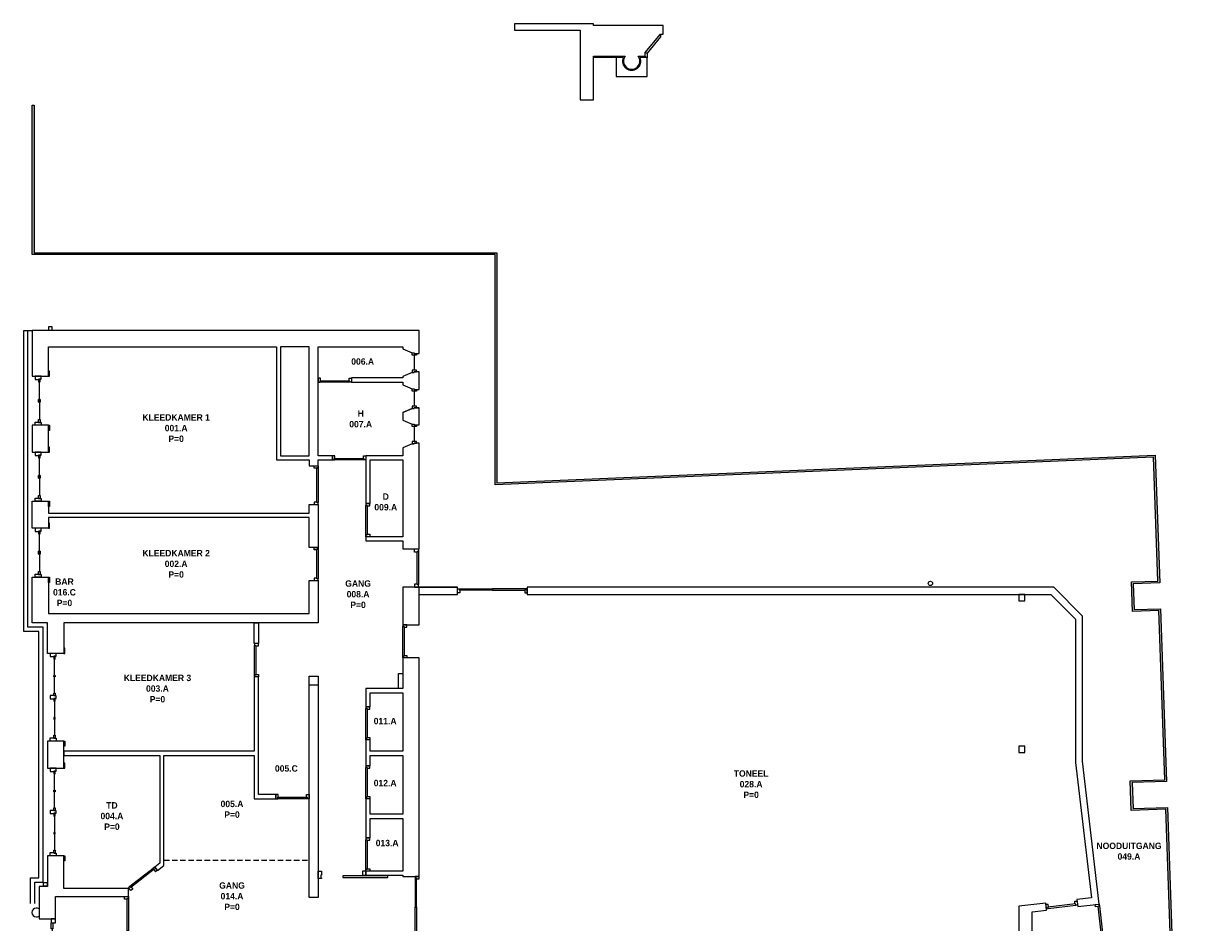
# Model space of a CAD drawing. Extents: x 14681 to 201383, y 146879 to 560554.
# Tile 6 of 15: x 36119 to 69458, y 535261 to 560554. Entities that reach past the tile are written whole.
import ezdxf

# ---------------------------------------------------------------- set-up
doc = ezdxf.new("R2010")
doc.units = 0
doc.header["$MEASUREMENT"] = 0
doc.linetypes.add('DASHED', pattern=[19.05, 12.7, -6.35])
doc.layers.add('0.09', color=7, linetype='CONTINUOUS', lineweight=9)
doc.layers.add('BESTAANDE KOZIJNEN', color=5, linetype='CONTINUOUS', lineweight=13)
doc.layers.add('0.18', color=1, linetype='CONTINUOUS')
doc.layers.add('0.25', color=2, linetype='CONTINUOUS')

# ---------------------------------------------------------------- blocks, each defined once
blk = doc.blocks.new('31-01')
at = {"layer": 'BESTAANDE KOZIJNEN'}
for points in [[(80, 1380), (80, 1290), (180, 1290), (180, 1300), (250, 1300), (250, 1380)], [(460, 1380), (490, 1380), (490, 1525), (460, 1525)], [(220, 1300), (180, 1300), (180, 1220), (220, 1220)], [(220, 730), (180, 730), (180, 650), (220, 650)], [(220, 650), (180, 650), (180, 730), (220, 730)], [(80, 0), (80, 90), (180, 90), (180, 80), (250, 80), (250, 0)], [(220, 80), (180, 80), (180, 160), (220, 160)], [(460, 0), (490, 0), (490, -145), (460, -145)]]:
    blk.add_lwpolyline(points, close=True, dxfattribs=at)
for points in [[(200, 730), (200, 1220)], [(200, 650), (200, 160)]]:
    blk.add_lwpolyline(points, dxfattribs=at)
blk = doc.blocks.new('67114_dm950')
at = {"layer": 'BESTAANDE KOZIJNEN'}
for points in [[(0, 1084), (0, 1032), (-40, 1032), (-40, 1017), (-114, 1017), (-114, 1084)], [(-40, 1032), (0, 1032), (0, 52), (-40, 52)], [(0, 0), (0, 52), (-40, 52), (-40, 67), (-114, 67), (-114, 0)]]:
    blk.add_lwpolyline(points, close=True, dxfattribs=at)
blk = doc.blocks.new('67114_dm800_L')
at = {"layer": 'BESTAANDE KOZIJNEN'}
for points in [[(0, 934), (0, 882), (-40, 882), (-40, 867), (-114, 867), (-114, 934)], [(-40, 882), (0, 882), (0, 52), (-40, 52)], [(0, 0), (0, 52), (-40, 52), (-40, 67), (-114, 67), (-114, 0)]]:
    blk.add_lwpolyline(points, close=True, dxfattribs=at)
blk = doc.blocks.new('67114_dm800_R')
at = {"layer": 'BESTAANDE KOZIJNEN'}
for points in [[(0, 934), (0, 882), (-40, 882), (-40, 867), (-114, 867), (-114, 934)], [(-40, 882), (0, 882), (0, 52), (-40, 52)], [(0, 0), (0, 52), (-40, 52), (-40, 67), (-114, 67), (-114, 0)]]:
    blk.add_lwpolyline(points, close=True, dxfattribs=at)
blk = doc.blocks.new('31-02')
at = {"layer": 'BESTAANDE KOZIJNEN'}
for points in [[(80, 2375), (180, 2375), (180, 2385), (250, 2385), (250, 2465), (80, 2465), (80, 2375)], [(200, 1846.25), (200, 2305)], [(200, 1347.5), (200, 1806.25)], [(200, 1117.5), (200, 658.75)], [(200, 618.75), (200, 160)], [(80, 90), (180, 90), (180, 80), (250, 80), (250, 0), (80, 0), (80, 90)]]:
    blk.add_lwpolyline(points, dxfattribs=at)
for points in [[(220, 2385), (180, 2385), (180, 2305), (220, 2305)], [(460, 2465), (490, 2465), (490, 2610), (460, 2610)], [(220, 1806.25), (180, 1806.25), (180, 1846.25), (220, 1846.25)], [(220, 1267.5), (180, 1267.5), (180, 1347.5), (220, 1347.5)], [(250, 1267.5), (180, 1267.5), (180, 1267.5), (180, 1267.5), (180, 1277.5), (80, 1277.5), (80, 1187.5), (180, 1187.5), (180, 1197.5), (180, 1197.5), (180, 1197.5), (250, 1197.5)], [(220, 1197.5), (180, 1197.5), (180, 1117.5), (220, 1117.5)], [(220, 658.75), (180, 658.75), (180, 618.75), (220, 618.75)], [(220, 80), (180, 80), (180, 160), (220, 160)], [(460, 0), (490, 0), (490, -145), (460, -145)]]:
    blk.add_lwpolyline(points, close=True, dxfattribs=at)
blk = doc.blocks.new('67114_dm1665_D')
at = {"layer": 'BESTAANDE KOZIJNEN'}
for points in [[(0, 1799), (0, 1747), (-40, 1747), (-40, 1732), (-114, 1732), (-114, 1799)], [(-40, 1747), (0, 1747), (0, 899.5), (-40, 899.5)], [(-40, 52), (0, 52), (0, 899.5), (-40, 899.5)], [(0, 0), (0, 52), (-40, 52), (-40, 67), (-114, 67), (-114, 0)]]:
    blk.add_lwpolyline(points, close=True, dxfattribs=at)
blk = doc.blocks.new('31-09')
at = {"layer": 'BESTAANDE KOZIJNEN'}
for points in [[(-80, 0), (-80, -50), (-200, -50), (-200, 15), (-140, 15), (-140, 0), (-80, 0)], [(-140, -50), (-140, -470)], [(-80, -520), (-80, -470), (-200, -470), (-200, -535), (-140, -535), (-140, -520), (-80, -520)]]:
    blk.add_lwpolyline(points, dxfattribs=at)
blk = doc.blocks.new('67114_dm1600_D')
at = {"layer": 'BESTAANDE KOZIJNEN'}
for points in [[(0, 1734), (0, 1682), (-40, 1682), (-40, 1667), (-114, 1667), (-114, 1734)], [(-40, 1682), (0, 1682), (0, 867), (-40, 867)], [(-40, 52), (0, 52), (0, 867), (-40, 867)], [(0, 0), (0, 52), (-40, 52), (-40, 67), (-114, 67), (-114, 0)]]:
    blk.add_lwpolyline(points, close=True, dxfattribs=at)
blk = doc.blocks.new('67114_dm1800_D')
at = {"layer": 'BESTAANDE KOZIJNEN'}
for points in [[(0, 0), (52, 0), (52, -40), (67, -40), (67, -114), (0, -114)], [(52, -40), (52, 0), (967, 0), (967, -40)], [(1882, -40), (1882, 0), (967, 0), (967, -40)], [(1934, 0), (1882, 0), (1882, -40), (1867, -40), (1867, -114), (1934, -114)]]:
    blk.add_lwpolyline(points, close=True, dxfattribs=at)
blk = doc.blocks.new('31-03')
at = {"layer": 'BESTAANDE KOZIJNEN'}
for points in [[(0, 2192), (-120, 2192), (-120, 2071), (0, 2071)], [(-120, 2071), (-70, 2071), (-70, 1902), (-120, 1902)], [(-120, 1296), (-70, 1296), (-70, 1096), (-120, 1096)], [(-120, 896), (-70, 896), (-70, 1096), (-120, 1096)], [(-120, 121), (-70, 121), (-70, 290), (-120, 290)], [(0, 0), (-120, 0), (-120, 121), (0, 121)]]:
    blk.add_lwpolyline(points, close=True, dxfattribs=at)
for points in [[(-95, 1902), (-95, 1296)], [(-95, 290), (-95, 896)]]:
    blk.add_lwpolyline(points, dxfattribs=at)
blk = doc.blocks.new('67114_dm750_R')
at = {"layer": 'BESTAANDE KOZIJNEN'}
for points in [[(0, 884), (0, 832), (-40, 832), (-40, 817), (-114, 817), (-114, 884)], [(-40, 832), (0, 832), (0, 52), (-40, 52)], [(0, 0), (0, 52), (-40, 52), (-40, 67), (-114, 67), (-114, 0)]]:
    blk.add_lwpolyline(points, close=True, dxfattribs=at)
blk = doc.blocks.new('67114_dm1826_D')
at = {"layer": 'BESTAANDE KOZIJNEN'}
for points in [[(0, 1960), (0, 1908), (-40, 1908), (-40, 1893), (-114, 1893), (-114, 1960)], [(-40, 1908), (0, 1908), (0, 980), (-40, 980)], [(-40, 52), (0, 52), (0, 980), (-40, 980)], [(0, 0), (0, 52), (-40, 52), (-40, 67), (-114, 67), (-114, 0)]]:
    blk.add_lwpolyline(points, close=True, dxfattribs=at)

msp = doc.modelspace()

# ---------------------------------------------------------------- hatches: boundary and pattern name
at = {"layer": '0.25'}
msp.add_hatch(color=256, dxfattribs=at).paths.add_polyline_path([(69436, 504410), (68348, 504373), (68318, 505232), (69407, 505270), (69230, 510388), (68324, 510357), (68295, 511216), (69200, 511248), (69037, 515953), (68132, 515921), (68103, 516781), (69008, 516812), (68843, 521594), (67873, 521560), (67844, 522420), (68813, 522453), (68649, 527212), (67679, 527179), (67650, 528022), (68619, 528056), (68456, 532777), (67487, 532744), (67458, 533594), (68427, 533628), (68261, 538445), (67291, 538411), (67262, 539241), (68232, 539274), (68067, 544037), (67322, 544011), (67294, 544841), (68039, 544866), (67918, 548354), (49389, 547579), (49389, 554055), (36359, 554055), (36359, 558264), (36409, 558264), (36409, 554105), (49439, 554105), (49439, 547631), (67966, 548406), (68090, 544818), (67345, 544792), (67370, 544063), (68116, 544089), (68284, 539226), (67314, 539193), (67339, 538463), (68309, 538496), (68479, 533579), (67509, 533546), (67535, 532795), (68505, 532829), (68671, 528008), (67702, 527974), (67727, 527231), (68697, 527264), (68865, 522405), (67895, 522372), (67921, 521612), (68891, 521645), (69059, 516764), (68154, 516733), (68180, 515973), (69086, 516004), (69252, 511199), (68346, 511168), (68373, 510409), (69278, 510440), (69458, 505221), (68370, 505184), (68396, 504424), (69434, 504460)])

# ---------------------------------------------------------------- linework, layer by layer
at = {"layer": '0.09'}
for points in [[(54037, 560263), (54037, 560184), (53662, 559725), (53662, 559593), (53662, 559593)], [(52991, 559602), (52152, 559602)], [(52797, 559602), (52797, 559071), (53230, 559071), (53662, 559071), (53662, 559593)], [(53653, 559602), (53469, 559602)], [(53612, 559743), (53662, 559725)], [(53612, 559643), (53662, 559593)], [(36312, 535793), (36312, 536512), (36547, 536512), (36547, 543449), (36119, 543449), (36119, 551915), (36359, 551915)], [(36432, 535793), (36432, 536392), (36667, 536392), (36667, 543569), (36239, 543569), (36239, 551915), (36359, 551915)]]:
    msp.add_lwpolyline(points, dxfattribs=at)
msp.add_arc((53230, 559503), 259, 157.5349, 22.4651, dxfattribs=at)
at = {"layer": '0.18'}
msp.add_lwpolyline([(44149, 541949), (44149, 542189), (44409, 542189), (44409, 541949)], dxfattribs=at)
at = {"layer": '0.18', "linetype": 'DASHED', "ltscale": 12}
msp.add_lwpolyline([(40067, 537012), (44149, 537012)], dxfattribs=at)
at = {"layer": '0.25'}
for points in [[(54037, 560263), (54117, 560263), (54117, 560503), (52152, 560503), (52152, 560554), (49932, 560554), (49932, 560369), (51777, 560369), (51777, 560263), (51777, 558410), (52152, 558410), (52152, 559643), (53047, 559643, 2.027588), (53412, 559643), (53612, 559643), (53612, 559743)], [(64881, 535801), (64122, 535713), (64122, 534460), (62157, 534460), (62157, 534220), (62237, 534220), (62661, 533700), (62661, 533600), (62861, 533600, 2.027588), (63226, 533600), (64122, 533600), (64122, 532370), (64497, 532370), (64497, 535555), (64904, 535602)]]:
    msp.add_lwpolyline(points, format="xyb", close=True, dxfattribs=at)
for points in [[(68427, 533628), (68261, 538445), (67291, 538411), (67262, 539241), (68232, 539274), (68067, 544037), (67322, 544011), (67294, 544841), (68039, 544866), (67918, 548354), (67918, 548354), (67918, 548354), (49389, 547579), (49389, 554055), (36359, 554055), (36359, 558264), (36409, 558264), (36409, 554105), (49439, 554105), (49439, 547631), (67966, 548406), (68090, 544818), (67345, 544792), (67370, 544063), (68116, 544089), (68284, 539226), (67314, 539193), (67339, 538463), (68309, 538496), (68479, 533579)], [(47109, 551275), (47249, 551275), (47249, 551915), (36359, 551915), (36359, 550630), (36819, 550630), (36819, 551455), (43229, 551455), (43229, 548275), (44149, 548275), (44149, 548107), (44409, 548107), (44409, 548275), (44812, 548275), (44812, 548395), (44409, 548395), (44409, 551455), (46789, 551455), (46789, 551405), (47049, 551290), (47109, 551290), (47109, 551275), (47249, 551275)], [(46789, 549610), (47049, 549725), (47109, 549725), (47109, 549740), (47249, 549740)], [(46789, 549395), (47049, 549280), (47109, 549280), (47109, 549265), (47249, 549265)], [(47249, 544491), (48329, 544491), (48329, 544691)], [(65922, 543879), (65110, 544691), (50289, 544691)]]:
    msp.add_lwpolyline(points, dxfattribs=at)
for points in [[(36819, 551925), (36919, 551925), (36919, 552025), (36819, 552025)], [(43349, 548395), (44149, 548395), (44149, 551455), (43349, 551455)], [(47249, 550755), (47109, 550755), (47109, 550740), (47049, 550740), (46789, 550625), (46789, 550585), (45343, 550585), (45343, 550465), (46789, 550465), (46789, 550390), (47049, 550275), (47109, 550275), (47109, 550260), (47249, 550260)], [(47249, 549740), (47109, 549740), (47109, 549725), (47049, 549725), (46789, 549610), (46789, 549395), (47049, 549280), (47109, 549280), (47109, 549265), (47249, 549265)], [(36819, 549250), (36359, 549250), (36359, 548492), (36819, 548492)], [(47249, 548745), (47109, 548745), (47109, 548730), (47049, 548730), (46789, 548615), (46789, 548400), (46789, 548395), (45746, 548395), (45746, 547049), (45866, 547049), (45866, 548275), (46789, 548275), (46789, 546115), (45746, 546115), (45746, 545995), (46789, 545995), (46789, 545771), (47249, 545771)], [(44149, 546775), (44149, 547023), (44409, 547023), (44409, 545813), (44149, 545813), (44149, 546655), (36819, 546655), (36819, 546354), (36359, 546354), (36359, 547112), (36819, 547112), (36819, 546775), (44149, 546775)], [(44149, 544879), (44409, 544879), (44409, 543689), (37247, 543689), (37247, 542829), (36787, 542829), (36787, 543689), (36359, 543689), (36359, 544974), (36819, 544974), (36819, 543949), (44149, 543949)], [(46789, 543635), (47249, 543635), (47249, 544691), (46789, 544691)], [(47249, 544691), (48329, 544691)], [(50289, 544691), (50289, 544491), (65027, 544491), (65725, 543793), (65725, 539756), (66167, 535951), (65759, 535903), (65782, 535705), (66389, 535775), (65922, 539793), (65922, 543879), (65110, 544691)], [(64122, 544311), (64294, 544311), (64294, 544491), (64122, 544491)], [(42729, 543106), (42609, 543106), (42609, 543689), (42729, 543689)], [(46789, 542701), (46789, 541844), (45747, 541844), (45746, 541328), (45867, 541328), (45867, 541724), (46789, 541724), (46789, 540074), (45867, 540074), (45867, 540394), (45747, 540394), (45747, 539668), (45867, 539668), (45867, 539954), (46789, 539954), (46789, 538304), (45867, 538304), (45867, 538734), (45747, 538734), (45747, 537638), (45867, 537638), (45867, 538184), (46789, 538184), (46789, 536704), (45747, 536704), (45747, 536584), (46789, 536584), (46789, 536553), (47249, 536553), (47249, 542701)], [(39807, 536816), (39881, 536719), (40067, 536862), (40067, 539960), (42609, 539960), (42609, 538741), (43215, 538741), (43215, 538861), (42729, 538861), (42729, 542172), (42609, 542172), (42609, 540080), (37247, 540080), (37247, 539960), (39947, 539960), (39947, 536924)], [(46789, 541844), (46669, 541844), (46669, 542264), (46789, 542264)], [(44149, 541949), (44409, 541949), (44409, 535960), (44149, 535960)], [(37247, 540364), (36787, 540364), (36787, 539597), (37247, 539597)], [(64122, 540039), (64294, 540039), (64294, 540219), (64122, 540219)], [(36787, 537128), (36787, 536272), (36552, 536272), (36552, 535363), (37012, 535363), (37012, 535984), (39069, 535984), (39069, 536214), (37247, 536214), (37247, 537128)], [(36777, 536282), (36677, 536282), (36677, 536382), (36777, 536382)]]:
    msp.add_lwpolyline(points, close=True, dxfattribs=at)
msp.add_circle((61636, 544801), 60, dxfattribs=at)
msp.add_arc((36477, 535538), 125, 53.1301, 306.8699, dxfattribs=at)
at = {"layer": 'BESTAANDE KOZIJNEN'}
for points in [[(47229, 545771), (47229, 545696), (47189, 545696), (47189, 545681), (47115, 545681), (47115, 545771)], [(47189, 545696), (47229, 545696), (47229, 544766), (47189, 544766)], [(47229, 544691), (47229, 544766), (47189, 544766), (47189, 544781), (47115, 544781), (47115, 544691)], [(45100, 536519), (46363, 536519), (46363, 536574), (45100, 536574)], [(45657, 536584), (45747, 536584), (45747, 536698), (45657, 536698)]]:
    msp.add_lwpolyline(points, close=True, dxfattribs=at)
msp.add_lwpolyline([(44409, 536698), (44499, 536698), (44499, 536584), (44484, 536584), (44484, 536509), (44499, 536509), (44499, 536494), (44409, 536494), (44409, 536698)], dxfattribs=at)

# ---------------------------------------------------------------- block references
at = {"layer": '0.09', "rotation": 270}
msp.add_blockref('67114_dm800_R', (43215, 538741), dxfattribs=at)
at = {"layer": '0.09', "xscale": -1, "rotation": 96.63521214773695}
msp.add_blockref('67114_dm750_R', (65777, 535747), dxfattribs=at)
at = {"layer": '0.25'}
msp.add_blockref('31-02', (36787, 540364), dxfattribs=at)
at = {"layer": 'BESTAANDE KOZIJNEN'}
for name, p in [('31-09', (47249, 551275)), ('31-09', (47249, 550260)), ('31-09', (47249, 549265)), ('31-01', (36359, 547112)), ('67114_dm950', (44409, 547023)), ('31-01', (36359, 544974)), ('67114_dm800_R', (44409, 544879)), ('31-02', (36787, 537132)), ('31-03', (37012, 533171))]:
    msp.add_blockref(name, p, dxfattribs=at)
at = {"layer": 'BESTAANDE KOZIJNEN', "color": 1, "lineweight": 15}
msp.add_blockref('31-01', (36359, 549250), dxfattribs=at)
at = {"layer": 'BESTAANDE KOZIJNEN'}
for name, p, rotation in [('67114_dm800_L', (44409, 550465), 270), ('67114_dm800_L', (44812, 548275), 270), ('67114_dm800_L', (45746, 547049), 180), ('67114_dm1826_D', (50289, 544648), 90), ('67114_dm800_L', (46789, 543635), 180), ('67114_dm800_L', (42615, 543106), 180), ('67114_dm800_L', (45746, 541328), 180), ('67114_dm800_R', (45747, 539668), 180), ('67114_dm800_R', (45747, 537638), 180), ('67114_dm800_R', (39807, 536816), 127.7573333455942), ('67114_dm1800_D', (39069, 535984), 270), ('67114_dm1665_D', (66597, 533988), 6.635212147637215)]:
    msp.add_blockref(name, p, dxfattribs=dict(at, rotation=rotation))
at = {"layer": 'BESTAANDE KOZIJNEN', "xscale": -1}
msp.add_blockref('67114_dm1600_D', (47135, 534819), dxfattribs=at)

# ---------------------------------------------------------------- texts
at = {"layer": '0.09', "char_height": 180, "width": 3040.82, "attachment_point": 5}
for s, insert in [('{\\fGoudy Old Style|b1|i0|c0|p18;006.A}', (45659, 551046)), ('{\\fGoudy Old Style|b1|i0|c0|p18;KLEEDKAMER 1\\P001.A\\PP=0}', (40409, 549171)), ('{\\fGoudy Old Style|b1|i0|c0|p18;H\\P007.A}', (45603, 549432)), ('{\\fGoudy Old Style|b1|i0|c0|p18;D\\P009.A}', (46309, 547093)), ('{\\fGoudy Old Style|b1|i0|c0|p18;KLEEDKAMER 2\\P002.A\\PP=0}', (40409, 545350)), ('{\\fGoudy Old Style|b1|i0|c0|p18;BAR\\P016.C\\PP=0}', (37266, 544549)), ('{\\fGoudy Old Style|b1|i0|c0|p18;GANG\\P008.A\\PP=0}', (45529, 544495)), ('{\\fGoudy Old Style|b1|i0|c0|p18;KLEEDKAMER 3\\P003.A\\PP=0}', (39883, 541839)), ('{\\fGoudy Old Style|b1|i0|c0|p18;011.A}', (46291, 540924)), ('{\\fGoudy Old Style|b1|i0|c0|p18;005.C}', (43511, 539591)), ('{\\fGoudy Old Style|b1|i0|c0|p18;TONEEL\\P028.A\\PP=0}', (56591, 539149)), ('{\\fGoudy Old Style|b1|i0|c0|p18;012.A}', (46291, 539180)), ('{\\fGoudy Old Style|b1|i0|c0|p18;TD\\P004.A\\PP=0}', (38602, 538252)), ('{\\fGoudy Old Style|b1|i0|c0|p18;005.A\\PP=0}', (41981, 538442)), ('{\\fGoudy Old Style|b1|i0|c0|p18;013.A}', (46347, 537491)), ('{\\fGoudy Old Style|b1|i0|c0|p18;NOODUITGANG\\P049.A}', (67226, 537262)), ('{\\fGoudy Old Style|b1|i0|c0|p18;GANG\\P014.A\\PP=0}', (41981, 535995))]:
    msp.add_mtext(s, dxfattribs=dict(at, insert=insert))

doc.saveas('drawing.dxf')
